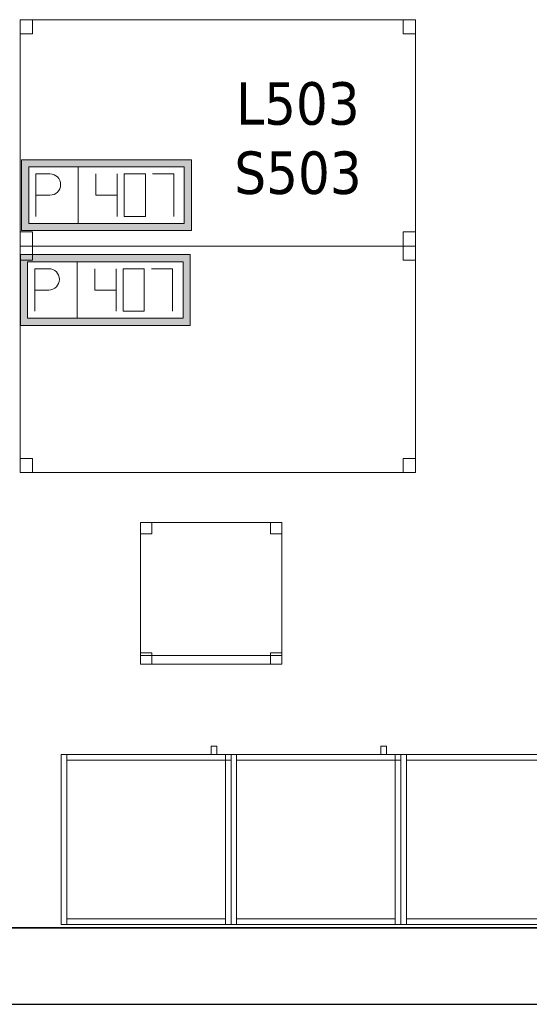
# Model space of a CAD drawing. Header units: metres. Extents: x 397.7 to 427.5, y 12.7 to 28.4.
# Tile 18 of 122: x 410.9 to 412.7, y 12.8 to 16.3. Entities that reach past the tile are written whole.
import ezdxf

# ---------------------------------------------------------------- set-up
doc = ezdxf.new("R2010")
doc.units = ezdxf.units.M
doc.layers.add('01_SUELOS', color=7, linetype='Continuous', lineweight=25, true_color=0x007f00)
for name, color, linetype, lineweight in [('02_MOBILIARIO', 7, 'Continuous', 18), ('A-DETL-____-MBND', 7, 'Continuous', 18), ('A-WALL-____-MCUT', 7, 'Continuous', 25), ('A-WALL-____-OTLN', 7, 'Continuous', 25), ('E-ELEC-FIXT-IDEN', 7, 'Continuous', 30)]:
    doc.layers.add(name, color=color, linetype=linetype, lineweight=lineweight)
doc.styles.add('Tahoma_3', font='tahoma.ttf', dxfattribs={"height": 0.15})

# ---------------------------------------------------------------- blocks, each defined once
blk = doc.blocks.new('Family - Mur P5-151247-08_ELEC_P5')
at = {"layer": 'A-WALL-____-MCUT', "color": 253, "true_color": 0xaaaaaa}
for p, q in [((25.4725, 0.27), (0.0535, 0.27)), ((0, 0), (25.4166, 0))]:
    blk.add_line(p, q, dxfattribs=at)
at = {"layer": 'A-WALL-____-OTLN', "color": 253, "true_color": 0xaaaaaa}
for p, q in [((25.4725, 0.27), (0.0535, 0.27)), ((0, 0), (25.4166, 0))]:
    blk.add_line(p, q, dxfattribs=at)
at = {"layer": 'A-WALL-____-OTLN', "color": 253, "lineweight": 18, "true_color": 0xaaaaaa}
blk.add_line((0, 0), (25.4166, 0), dxfattribs=at)
blk = doc.blocks.new('Family - Armai 60x60x60_P5-151311-08_ELEC_P5')
at = {"layer": 'A-DETL-____-MBND', "color": 253, "true_color": 0xaaaaaa}
for p, q in [((0.53, 0.6), (0.53, 0.63)), ((0.53, 0.63), (0.53, 0.6)), ((0.53, 0.63), (0.55, 0.63)), ((0.55, 0.63), (0.53, 0.63)), ((0.55, 0.63), (0.55, 0.6)), ((0.55, 0.63), (0.55, 0.6)), ((0, 0.6), (0.6, 0.6)), ((0.6, 0.6), (0, 0.6)), ((0, 0), (0, 0.6)), ((0, 0.6), (0, 0)), ((0, 0.6), (0.02, 0.6)), ((0.02, 0.6), (0, 0.6)), ((0, 0), (0, 0.6)), ((0, 0.6), (0, 0)), ((0, 0.6), (0.6, 0.6)), ((0.6, 0.6), (0, 0.6)), ((0, 0), (0, 0.6)), ((0, 0.6), (0, 0)), ((0.02, 0.6), (0.02, 0)), ((0.02, 0), (0.02, 0.6)), ((0.02, 0.58), (0.02, 0.6)), ((0.02, 0.6), (0.02, 0.58)), ((0.02, 0.6), (0.58, 0.6)), ((0.58, 0.6), (0.02, 0.6)), ((0.55, 0.6), (0.53, 0.6)), ((0.53, 0.6), (0.55, 0.6)), ((0.58, 0.6), (0.6, 0.6)), ((0.6, 0.6), (0.58, 0.6)), ((0.58, 0), (0.58, 0.6)), ((0.58, 0.6), (0.58, 0)), ((0.58, 0.58), (0.58, 0.6)), ((0.58, 0.6), (0.6, 0.6)), ((0.58, 0.58), (0.58, 0.6)), ((0.6, 0.6), (0.58, 0.6)), ((0.58, 0.6), (0.58, 0.58)), ((0.58, 0.6), (0.58, 0.58)), ((0.6, 0.6), (0.6, 0)), ((0.6, 0), (0.6, 0.6)), ((0.6, 0.6), (0.6, 0)), ((0.6, 0), (0.6, 0.6)), ((0.6, 0.6), (0.6, 0)), ((0.6, 0), (0.6, 0.6)), ((0.6, 0.58), (0.6, 0.6)), ((0.6, 0.6), (0.6, 0.58)), ((0.58, 0.58), (0.02, 0.58)), ((0.02, 0.58), (0.58, 0.58)), ((0.6, 0.58), (0.58, 0.58)), ((0.58, 0.58), (0.6, 0.58)), ((0.6, 0), (0, 0)), ((0, 0), (0.6, 0)), ((0.02, 0), (0, 0)), ((0.02, 0), (0, 0)), ((0.6, 0), (0, 0)), ((0, 0), (0.6, 0)), ((0.02, 0), (0.02, 0.02)), ((0.02, 0.02), (0.02, 0)), ((0.02, 0.02), (0.58, 0.02)), ((0.58, 0.02), (0.02, 0.02)), ((0.58, 0), (0.02, 0)), ((0.02, 0), (0.58, 0)), ((0.58, 0.02), (0.58, 0)), ((0.58, 0.02), (0.58, 0)), ((0.6, 0), (0.58, 0)), ((0.6, 0), (0.58, 0))]:
    blk.add_line(p, q, dxfattribs=at)
blk = doc.blocks.new('Family - Taula 140X80_P5-151416-08_ELEC_P5')
at = {"layer": 'A-DETL-____-MBND', "color": 253, "true_color": 0xaaaaaa}
for p, q in [((0, 0), (0, 0.8001)), ((0, 0.8001), (1.3973, 0.8001)), ((1.3973, 0.8001), (0, 0.8001)), ((0, 0.8001), (0, 0)), ((0, 0.7501), (0, 0.8001)), ((0, 0.8001), (0.0437, 0.8001)), ((0.0437, 0.8001), (0, 0.8001)), ((0, 0.8001), (0, 0.7501)), ((0.0437, 0.8001), (0.0437, 0.7501)), ((0.0437, 0.7501), (0.0437, 0.8001)), ((1.3536, 0.7501), (1.3536, 0.8001)), ((1.3536, 0.8001), (1.3973, 0.8001)), ((1.3973, 0.8001), (1.3536, 0.8001)), ((1.3536, 0.8001), (1.3536, 0.7501)), ((1.3973, 0.8001), (1.3973, 0)), ((1.3973, 0), (1.3973, 0.8001)), ((1.3973, 0.8001), (1.3973, 0.7501)), ((1.3973, 0.7501), (1.3973, 0.8001)), ((0.0437, 0.7501), (0, 0.7501)), ((0, 0.7501), (0.0437, 0.7501)), ((1.3973, 0.7501), (1.3536, 0.7501)), ((1.3536, 0.7501), (1.3973, 0.7501)), ((0, 0), (0, 0.05)), ((0, 0.05), (0.0437, 0.05)), ((0.0437, 0.05), (0, 0.05)), ((0, 0.05), (0, 0)), ((0.0437, 0.05), (0.0437, 0)), ((0.0437, 0), (0.0437, 0.05)), ((1.3536, 0), (1.3536, 0.05)), ((1.3536, 0.05), (1.3973, 0.05)), ((1.3973, 0.05), (1.3536, 0.05)), ((1.3536, 0.05), (1.3536, 0)), ((1.3973, 0.05), (1.3973, 0)), ((1.3973, 0), (1.3973, 0.05)), ((1.3973, 0), (0, 0)), ((0, 0), (1.3973, 0)), ((0.0437, 0), (0, 0)), ((0, 0), (0.0437, 0)), ((1.3973, 0), (1.3536, 0)), ((1.3536, 0), (1.3973, 0))]:
    blk.add_line(p, q, dxfattribs=at)
blk = doc.blocks.new('Family - Taula 140X80_P5-151534-08_ELEC_P5')
at = {"layer": 'A-DETL-____-MBND', "color": 253, "true_color": 0xaaaaaa}
for p, q in [((0, 0.8001), (1.3973, 0.8001)), ((0, 0), (0, 0.8001)), ((1.3973, 0.8001), (0, 0.8001)), ((0, 0.8001), (0, 0)), ((0, 0.8001), (0.0437, 0.8001)), ((0, 0.7501), (0, 0.8001)), ((0.0437, 0.8001), (0, 0.8001)), ((0, 0.8001), (0, 0.7501)), ((0.0437, 0.8001), (0.0437, 0.7501)), ((0.0437, 0.7501), (0.0437, 0.8001)), ((1.3536, 0.8001), (1.3973, 0.8001)), ((1.3536, 0.7501), (1.3536, 0.8001)), ((1.3973, 0.8001), (1.3536, 0.8001)), ((1.3536, 0.8001), (1.3536, 0.7501)), ((1.3973, 0.8001), (1.3973, 0)), ((1.3973, 0), (1.3973, 0.8001)), ((1.3973, 0.8001), (1.3973, 0.7501)), ((1.3973, 0.7501), (1.3973, 0.8001)), ((0.0437, 0.7501), (0, 0.7501)), ((0, 0.7501), (0.0437, 0.7501)), ((1.3973, 0.7501), (1.3536, 0.7501)), ((1.3536, 0.7501), (1.3973, 0.7501)), ((0, 0.05), (0.0437, 0.05)), ((0, 0), (0, 0.05)), ((0.0437, 0.05), (0, 0.05)), ((0, 0.05), (0, 0)), ((0.0437, 0.05), (0.0437, 0)), ((0.0437, 0), (0.0437, 0.05)), ((1.3536, 0.05), (1.3973, 0.05)), ((1.3536, 0), (1.3536, 0.05)), ((1.3973, 0.05), (1.3536, 0.05)), ((1.3536, 0.05), (1.3536, 0)), ((1.3973, 0.05), (1.3973, 0)), ((1.3973, 0), (1.3973, 0.05)), ((0, 0), (1.3973, 0)), ((0.0437, 0), (0, 0)), ((0, 0), (0.0437, 0)), ((1.3973, 0), (1.3536, 0)), ((1.3536, 0), (1.3973, 0)), ((1.3973, 0), (0, 0))]:
    blk.add_line(p, q, dxfattribs=at)
blk = doc.blocks.new('Family - Paviment P5-151720-08_ELEC_P5')
at = {"layer": '01_SUELOS', "color": 9, "true_color": 0xaad4aa}
for p, q in [((0, 0), (25.4182, 0)), ((25.4182, 0), (0, 0))]:
    blk.add_line(p, q, dxfattribs=at)
blk = doc.blocks.new('Family - Cadira d_Oficina_P5-151771-08_ELEC_P5')
at = {"layer": 'A-DETL-____-MBND', "color": 253, "true_color": 0xaaaaaa}
for p, q in [((0, 0), (0, 0.5)), ((0, 0.5), (0.5, 0.5)), ((0, 0.5), (0, 0)), ((0.5, 0.5), (0, 0.5)), ((0, 0.5), (0.04, 0.5)), ((0, 0.46), (0, 0.5)), ((0.04, 0.5), (0, 0.5)), ((0, 0.5), (0, 0.46)), ((0.04, 0.5), (0.04, 0.46)), ((0.04, 0.46), (0.04, 0.5)), ((0.46, 0.5), (0.5, 0.5)), ((0.46, 0.46), (0.46, 0.5)), ((0.5, 0.5), (0.46, 0.5)), ((0.46, 0.5), (0.46, 0.46)), ((0.5, 0.5), (0.5, 0)), ((0.5, 0), (0.5, 0.5)), ((0.5, 0.5), (0.5, 0.46)), ((0.5, 0.46), (0.5, 0.5)), ((0.04, 0.46), (0, 0.46)), ((0, 0.46), (0.04, 0.46)), ((0.5, 0.46), (0.46, 0.46)), ((0.46, 0.46), (0.5, 0.46)), ((0, 0.04), (0.04, 0.04)), ((0, 0), (0, 0.04)), ((0.04, 0.04), (0, 0.04)), ((0, 0.04), (0, 0)), ((0.04, 0.04), (0.04, 0)), ((0.04, 0), (0.04, 0.04)), ((0.46, 0.04), (0.5, 0.04)), ((0.46, 0), (0.46, 0.04)), ((0.5, 0.04), (0.46, 0.04)), ((0.46, 0.04), (0.46, 0)), ((0.5, 0.04), (0.5, 0)), ((0.5, 0), (0.5, 0.04)), ((0, 0.03), (0.5, 0.03)), ((0, 0), (0, 0.03)), ((0.5, 0.03), (0, 0.03)), ((0, 0.03), (0, 0)), ((0.5, 0), (0, 0)), ((0, 0), (0.5, 0)), ((0.04, 0), (0, 0)), ((0, 0), (0.04, 0)), ((0.5, 0), (0, 0)), ((0, 0), (0.5, 0)), ((0.46, 0), (0.5, 0)), ((0.5, 0.03), (0.5, 0)), ((0.5, 0), (0.5, 0.03)), ((0.5, 0), (0.46, 0))]:
    blk.add_line(p, q, dxfattribs=at)
blk = doc.blocks.new('Family - Armai 60x60x60_P5-151773-08_ELEC_P5')
at = {"layer": 'A-DETL-____-MBND', "color": 253, "true_color": 0xaaaaaa}
for p, q in [((0.53, 0.6), (0.53, 0.63)), ((0.53, 0.63), (0.53, 0.6)), ((0.53, 0.63), (0.55, 0.63)), ((0.55, 0.63), (0.53, 0.63)), ((0.55, 0.63), (0.55, 0.6)), ((0.55, 0.63), (0.55, 0.6)), ((0, 0.6), (0.6, 0.6)), ((0.6, 0.6), (0, 0.6)), ((0, 0), (0, 0.6)), ((0, 0.6), (0, 0)), ((0, 0.6), (0.6, 0.6)), ((0.6, 0.6), (0, 0.6)), ((0, 0), (0, 0.6)), ((0, 0.6), (0, 0)), ((0, 0.6), (0.02, 0.6)), ((0.02, 0.6), (0, 0.6)), ((0, 0), (0, 0.6)), ((0, 0.6), (0, 0)), ((0.02, 0.58), (0.02, 0.6)), ((0.02, 0.6), (0.02, 0.58)), ((0.02, 0.6), (0.58, 0.6)), ((0.58, 0.6), (0.02, 0.6)), ((0.02, 0.6), (0.02, 0)), ((0.02, 0), (0.02, 0.6)), ((0.55, 0.6), (0.53, 0.6)), ((0.53, 0.6), (0.55, 0.6)), ((0.58, 0.6), (0.6, 0.6)), ((0.6, 0.6), (0.58, 0.6)), ((0.58, 0), (0.58, 0.6)), ((0.58, 0.6), (0.58, 0)), ((0.58, 0.6), (0.58, 0.58)), ((0.58, 0.6), (0.58, 0.58)), ((0.58, 0.58), (0.58, 0.6)), ((0.58, 0.6), (0.6, 0.6)), ((0.58, 0.58), (0.58, 0.6)), ((0.6, 0.6), (0.58, 0.6)), ((0.6, 0.6), (0.6, 0)), ((0.6, 0), (0.6, 0.6)), ((0.6, 0.6), (0.6, 0)), ((0.6, 0), (0.6, 0.6)), ((0.6, 0.58), (0.6, 0.6)), ((0.6, 0.6), (0.6, 0.58)), ((0.6, 0.6), (0.6, 0)), ((0.6, 0), (0.6, 0.6)), ((0.58, 0.58), (0.02, 0.58)), ((0.02, 0.58), (0.58, 0.58)), ((0.6, 0.58), (0.58, 0.58)), ((0.58, 0.58), (0.6, 0.58)), ((0.6, 0), (0, 0)), ((0, 0), (0.6, 0)), ((0.6, 0), (0, 0)), ((0, 0), (0.6, 0)), ((0.02, 0), (0, 0)), ((0.02, 0), (0, 0)), ((0.02, 0), (0.02, 0.02)), ((0.02, 0.02), (0.02, 0)), ((0.02, 0.02), (0.58, 0.02)), ((0.58, 0.02), (0.02, 0.02)), ((0.58, 0), (0.02, 0)), ((0.02, 0), (0.58, 0)), ((0.58, 0.02), (0.58, 0)), ((0.58, 0.02), (0.58, 0)), ((0.6, 0), (0.58, 0)), ((0.6, 0), (0.58, 0))]:
    blk.add_line(p, q, dxfattribs=at)
blk = doc.blocks.new('Family - Armai 60x60x60_P5-151828-08_ELEC_P5')
at = {"layer": 'A-DETL-____-MBND', "color": 253, "true_color": 0xaaaaaa}
for p, q in [((0.53, 0.6), (0.53, 0.63)), ((0.53, 0.63), (0.53, 0.6)), ((0.53, 0.63), (0.55, 0.63)), ((0.55, 0.63), (0.53, 0.63)), ((0.55, 0.63), (0.55, 0.6)), ((0.55, 0.63), (0.55, 0.6)), ((0, 0.6), (0.6, 0.6)), ((0.6, 0.6), (0, 0.6)), ((0, 0), (0, 0.6)), ((0, 0.6), (0, 0)), ((0, 0.6), (0.6, 0.6)), ((0.6, 0.6), (0, 0.6)), ((0, 0), (0, 0.6)), ((0, 0.6), (0, 0)), ((0, 0.6), (0.02, 0.6)), ((0.02, 0.6), (0, 0.6)), ((0, 0), (0, 0.6)), ((0, 0.6), (0, 0)), ((0.02, 0.58), (0.02, 0.6)), ((0.02, 0.6), (0.02, 0.58)), ((0.02, 0.6), (0.58, 0.6)), ((0.58, 0.6), (0.02, 0.6)), ((0.02, 0.6), (0.02, 0)), ((0.02, 0), (0.02, 0.6)), ((0.55, 0.6), (0.53, 0.6)), ((0.53, 0.6), (0.55, 0.6)), ((0.58, 0.6), (0.6, 0.6)), ((0.6, 0.6), (0.58, 0.6)), ((0.58, 0), (0.58, 0.6)), ((0.58, 0.6), (0.58, 0)), ((0.58, 0.6), (0.58, 0.58)), ((0.58, 0.6), (0.58, 0.58)), ((0.58, 0.58), (0.58, 0.6)), ((0.58, 0.6), (0.6, 0.6)), ((0.58, 0.58), (0.58, 0.6)), ((0.6, 0.6), (0.58, 0.6)), ((0.6, 0.6), (0.6, 0)), ((0.6, 0), (0.6, 0.6)), ((0.6, 0.6), (0.6, 0)), ((0.6, 0), (0.6, 0.6)), ((0.6, 0.6), (0.6, 0)), ((0.6, 0), (0.6, 0.6)), ((0.6, 0.58), (0.6, 0.6)), ((0.6, 0.6), (0.6, 0.58)), ((0.58, 0.58), (0.02, 0.58)), ((0.02, 0.58), (0.58, 0.58)), ((0.6, 0.58), (0.58, 0.58)), ((0.58, 0.58), (0.6, 0.58)), ((0.6, 0), (0, 0)), ((0, 0), (0.6, 0)), ((0.6, 0), (0, 0)), ((0, 0), (0.6, 0)), ((0.02, 0), (0, 0)), ((0.02, 0), (0, 0)), ((0.02, 0), (0.02, 0.02)), ((0.02, 0.02), (0.02, 0)), ((0.02, 0.02), (0.58, 0.02)), ((0.58, 0.02), (0.02, 0.02)), ((0.58, 0), (0.02, 0)), ((0.02, 0), (0.58, 0)), ((0.58, 0.02), (0.58, 0)), ((0.58, 0.02), (0.58, 0)), ((0.6, 0), (0.58, 0)), ((0.6, 0), (0.58, 0))]:
    blk.add_line(p, q, dxfattribs=at)
blk = doc.blocks.new('Family - Armai 60x60x60_P5-151867-08_ELEC_P5')
at = {"layer": 'A-DETL-____-MBND', "color": 253, "true_color": 0xaaaaaa}
for p, q in [((0.53, 0.6), (0.53, 0.63)), ((0.53, 0.63), (0.53, 0.6)), ((0.53, 0.63), (0.55, 0.63)), ((0.55, 0.63), (0.53, 0.63)), ((0.55, 0.63), (0.55, 0.6)), ((0.55, 0.63), (0.55, 0.6)), ((0, 0.6), (0.6, 0.6)), ((0.6, 0.6), (0, 0.6)), ((0, 0), (0, 0.6)), ((0, 0.6), (0, 0)), ((0, 0.6), (0.02, 0.6)), ((0.02, 0.6), (0, 0.6)), ((0, 0), (0, 0.6)), ((0, 0.6), (0, 0)), ((0, 0.6), (0.6, 0.6)), ((0.6, 0.6), (0, 0.6)), ((0, 0), (0, 0.6)), ((0, 0.6), (0, 0)), ((0.02, 0.6), (0.02, 0)), ((0.02, 0), (0.02, 0.6)), ((0.02, 0.58), (0.02, 0.6)), ((0.02, 0.6), (0.02, 0.58)), ((0.02, 0.6), (0.58, 0.6)), ((0.58, 0.6), (0.02, 0.6)), ((0.55, 0.6), (0.53, 0.6)), ((0.53, 0.6), (0.55, 0.6)), ((0.58, 0.6), (0.6, 0.6)), ((0.6, 0.6), (0.58, 0.6)), ((0.58, 0), (0.58, 0.6)), ((0.58, 0.6), (0.58, 0)), ((0.58, 0.58), (0.58, 0.6)), ((0.58, 0.6), (0.6, 0.6)), ((0.58, 0.58), (0.58, 0.6)), ((0.6, 0.6), (0.58, 0.6)), ((0.58, 0.6), (0.58, 0.58)), ((0.58, 0.6), (0.58, 0.58)), ((0.6, 0.6), (0.6, 0)), ((0.6, 0), (0.6, 0.6)), ((0.6, 0.6), (0.6, 0)), ((0.6, 0), (0.6, 0.6)), ((0.6, 0.6), (0.6, 0)), ((0.6, 0), (0.6, 0.6)), ((0.6, 0.58), (0.6, 0.6)), ((0.6, 0.6), (0.6, 0.58)), ((0.58, 0.58), (0.02, 0.58)), ((0.02, 0.58), (0.58, 0.58)), ((0.6, 0.58), (0.58, 0.58)), ((0.58, 0.58), (0.6, 0.58)), ((0.6, 0), (0, 0)), ((0, 0), (0.6, 0)), ((0.02, 0), (0, 0)), ((0.02, 0), (0, 0)), ((0.6, 0), (0, 0)), ((0, 0), (0.6, 0)), ((0.02, 0), (0.02, 0.02)), ((0.02, 0.02), (0.02, 0)), ((0.02, 0.02), (0.58, 0.02)), ((0.58, 0.02), (0.02, 0.02)), ((0.58, 0), (0.02, 0)), ((0.02, 0), (0.58, 0)), ((0.58, 0.02), (0.58, 0)), ((0.58, 0.02), (0.58, 0)), ((0.6, 0), (0.58, 0)), ((0.6, 0), (0.58, 0))]:
    blk.add_line(p, q, dxfattribs=at)
blk = doc.blocks.new('Family - Armai 60x60x60_P5-151871-08_ELEC_P5')
at = {"layer": 'A-DETL-____-MBND', "color": 253, "true_color": 0xaaaaaa}
for p, q in [((0.53, 0.6), (0.53, 0.63)), ((0.53, 0.63), (0.53, 0.6)), ((0.53, 0.63), (0.55, 0.63)), ((0.55, 0.63), (0.53, 0.63)), ((0.55, 0.63), (0.55, 0.6)), ((0.55, 0.63), (0.55, 0.6)), ((0, 0.6), (0.6, 0.6)), ((0.6, 0.6), (0, 0.6)), ((0, 0), (0, 0.6)), ((0, 0.6), (0, 0)), ((0, 0.6), (0.6, 0.6)), ((0.6, 0.6), (0, 0.6)), ((0, 0), (0, 0.6)), ((0, 0.6), (0, 0)), ((0, 0.6), (0.02, 0.6)), ((0.02, 0.6), (0, 0.6)), ((0, 0), (0, 0.6)), ((0, 0.6), (0, 0)), ((0.02, 0.6), (0.02, 0)), ((0.02, 0), (0.02, 0.6)), ((0.02, 0.58), (0.02, 0.6)), ((0.02, 0.6), (0.02, 0.58)), ((0.02, 0.6), (0.58, 0.6)), ((0.58, 0.6), (0.02, 0.6)), ((0.55, 0.6), (0.53, 0.6)), ((0.53, 0.6), (0.55, 0.6)), ((0.58, 0.58), (0.58, 0.6)), ((0.58, 0.6), (0.6, 0.6)), ((0.58, 0.58), (0.58, 0.6)), ((0.6, 0.6), (0.58, 0.6)), ((0.58, 0.6), (0.6, 0.6)), ((0.6, 0.6), (0.58, 0.6)), ((0.58, 0), (0.58, 0.6)), ((0.58, 0.6), (0.58, 0)), ((0.58, 0.6), (0.58, 0.58)), ((0.58, 0.6), (0.58, 0.58)), ((0.6, 0.6), (0.6, 0)), ((0.6, 0), (0.6, 0.6)), ((0.6, 0.58), (0.6, 0.6)), ((0.6, 0.6), (0.6, 0.58)), ((0.6, 0.6), (0.6, 0)), ((0.6, 0), (0.6, 0.6)), ((0.6, 0.6), (0.6, 0)), ((0.6, 0), (0.6, 0.6)), ((0.58, 0.58), (0.02, 0.58)), ((0.02, 0.58), (0.58, 0.58)), ((0.6, 0.58), (0.58, 0.58)), ((0.58, 0.58), (0.6, 0.58)), ((0.6, 0), (0, 0)), ((0, 0), (0.6, 0)), ((0.6, 0), (0, 0)), ((0, 0), (0.6, 0)), ((0.02, 0), (0, 0)), ((0.02, 0), (0, 0)), ((0.02, 0), (0.02, 0.02)), ((0.02, 0.02), (0.02, 0)), ((0.02, 0.02), (0.58, 0.02)), ((0.58, 0.02), (0.02, 0.02)), ((0.58, 0), (0.02, 0)), ((0.02, 0), (0.58, 0)), ((0.58, 0.02), (0.58, 0)), ((0.58, 0.02), (0.58, 0)), ((0.6, 0), (0.58, 0)), ((0.6, 0), (0.58, 0))]:
    blk.add_line(p, q, dxfattribs=at)
blk = doc.blocks.new('Family - Armai 60x60x60_P5-151952-08_ELEC_P5')
at = {"layer": 'A-DETL-____-MBND', "color": 253, "true_color": 0xaaaaaa}
for p, q in [((0.53, 0.6), (0.53, 0.63)), ((0.53, 0.63), (0.53, 0.6)), ((0.53, 0.63), (0.55, 0.63)), ((0.55, 0.63), (0.53, 0.63)), ((0.55, 0.63), (0.55, 0.6)), ((0.55, 0.63), (0.55, 0.6)), ((0, 0.6), (0.02, 0.6)), ((0.02, 0.6), (0, 0.6)), ((0, 0), (0, 0.6)), ((0, 0.6), (0, 0)), ((0, 0.6), (0.6, 0.6)), ((0.6, 0.6), (0, 0.6)), ((0, 0), (0, 0.6)), ((0, 0.6), (0, 0)), ((0, 0.6), (0.6, 0.6)), ((0.6, 0.6), (0, 0.6)), ((0, 0), (0, 0.6)), ((0, 0.6), (0, 0)), ((0.02, 0.58), (0.02, 0.6)), ((0.02, 0.6), (0.02, 0.58)), ((0.02, 0.6), (0.58, 0.6)), ((0.58, 0.6), (0.02, 0.6)), ((0.02, 0.6), (0.02, 0)), ((0.02, 0), (0.02, 0.6)), ((0.55, 0.6), (0.53, 0.6)), ((0.53, 0.6), (0.55, 0.6)), ((0.58, 0.6), (0.58, 0.58)), ((0.58, 0.6), (0.58, 0.58)), ((0.58, 0.58), (0.58, 0.6)), ((0.58, 0.6), (0.6, 0.6)), ((0.58, 0.58), (0.58, 0.6)), ((0.6, 0.6), (0.58, 0.6)), ((0.58, 0.6), (0.6, 0.6)), ((0.6, 0.6), (0.58, 0.6)), ((0.58, 0), (0.58, 0.6)), ((0.58, 0.6), (0.58, 0)), ((0.6, 0.6), (0.6, 0)), ((0.6, 0), (0.6, 0.6)), ((0.6, 0.58), (0.6, 0.6)), ((0.6, 0.6), (0.6, 0.58)), ((0.6, 0.6), (0.6, 0)), ((0.6, 0), (0.6, 0.6)), ((0.6, 0.6), (0.6, 0)), ((0.6, 0), (0.6, 0.6)), ((0.58, 0.58), (0.02, 0.58)), ((0.02, 0.58), (0.58, 0.58)), ((0.6, 0.58), (0.58, 0.58)), ((0.58, 0.58), (0.6, 0.58)), ((0.02, 0), (0, 0)), ((0.02, 0), (0, 0)), ((0.6, 0), (0, 0)), ((0, 0), (0.6, 0)), ((0.6, 0), (0, 0)), ((0, 0), (0.6, 0)), ((0.02, 0), (0.02, 0.02)), ((0.02, 0.02), (0.02, 0)), ((0.02, 0.02), (0.58, 0.02)), ((0.58, 0.02), (0.02, 0.02)), ((0.58, 0), (0.02, 0)), ((0.02, 0), (0.58, 0)), ((0.58, 0.02), (0.58, 0)), ((0.58, 0.02), (0.58, 0)), ((0.6, 0), (0.58, 0)), ((0.6, 0), (0.58, 0))]:
    blk.add_line(p, q, dxfattribs=at)
blk = doc.blocks.new('LONDR55-XX_ZZ-ARQ-CAA-M3D-Londres55_ifc-1-08_ELEC_P5')
at = {"layer": '01_SUELOS', "color": 253, "lineweight": 18, "true_color": 0xaaaaaa}
blk.add_blockref('Family - Paviment P5-151720-08_ELEC_P5', (398.2952, 13.1106), dxfattribs=at)
at = {"layer": '02_MOBILIARIO', "color": 253, "lineweight": 18, "true_color": 0xaaaaaa}
for name, p in [('Family - Taula 140X80_P5-151534-08_ELEC_P5', (410.9444, 15.5193)), ('Family - Taula 140X80_P5-151416-08_ELEC_P5', (410.9444, 14.7192)), ('Family - Cadira d_Oficina_P5-151771-08_ELEC_P5', (411.3694, 14.0426)), ('Family - Armai 60x60x60_P5-151773-08_ELEC_P5', (411.0893, 13.1231)), ('Family - Armai 60x60x60_P5-151952-08_ELEC_P5', (411.0893, 13.1231)), ('Family - Armai 60x60x60_P5-151867-08_ELEC_P5', (411.6893, 13.1231)), ('Family - Armai 60x60x60_P5-151871-08_ELEC_P5', (411.6893, 13.1231)), ('Family - Armai 60x60x60_P5-151311-08_ELEC_P5', (412.2893, 13.1231)), ('Family - Armai 60x60x60_P5-151828-08_ELEC_P5', (412.2893, 13.1231))]:
    blk.add_blockref(name, p, dxfattribs=at)
at = {"layer": 'A-WALL-____-OTLN', "color": 253, "lineweight": 18, "true_color": 0xaaaaaa}
blk.add_blockref('Family - Mur P5-151247-08_ELEC_P5', (398.2417, 12.8406), dxfattribs=at)
blk = doc.blocks.new('ZYR_05_02_05 PT 4COL Terra - 07 PT Terra _4SC-2SAI-2VD_-903861-08_ELEC_P5')
at = {"layer": 'A-DETL-____-MBND', "true_color": 0x3c0aff}
h = blk.add_hatch(color=180, dxfattribs=at)
h.paths.add_polyline_path([(-0.102, -0.125), (0.498, -0.125), (0.498, 0.125), (-0.102, 0.125)])
h.paths.add_polyline_path([(-0.077, -0.1), (-0.077, 0.1), (0.473, 0.1), (0.473, -0.1)])
at = {"layer": 'A-DETL-____-MBND', "color": 180, "true_color": 0x3c0aff}
for p, q in [((0.498, 0.125), (-0.102, 0.125)), ((-0.102, 0.125), (-0.102, -0.125)), ((-0.102, 0.125), (0.498, 0.125)), ((-0.102, 0.125), (-0.102, -0.125)), ((0.498, -0.125), (0.498, 0.125)), ((0.498, 0.125), (0.498, -0.125)), ((-0.077, -0.1), (-0.077, 0.1)), ((-0.077, 0.1), (0.473, 0.1)), ((-0.077, 0.1), (0.473, 0.1)), ((-0.077, -0.1), (-0.077, 0.1)), ((-0.052, 0.075), (-0.002, 0.0754)), ((-0.052, 0.075), (-0.052, -0.075)), ((0.098, 0.1), (0.098, -0.1)), ((0.1605, 0.075), (0.1605, 0)), ((0.2355, 0.075), (0.2355, -0.075)), ((0.3355, 0.075), (0.2605, 0.075)), ((0.2605, 0.075), (0.2605, -0.075)), ((0.3355, -0.075), (0.3355, 0.075)), ((0.3605, 0.075), (0.4355, 0.075)), ((0.4355, 0.075), (0.4355, -0.075)), ((0.473, 0.1), (0.473, -0.1)), ((0.473, 0.1), (0.473, -0.1)), ((-0.052, 0), (-0.002, 0)), ((0.1605, 0), (0.2355, 0)), ((0.473, -0.1), (-0.077, -0.1)), ((0.473, -0.1), (-0.077, -0.1)), ((0.2605, -0.075), (0.3355, -0.075)), ((-0.102, -0.125), (0.498, -0.125)), ((0.498, -0.125), (-0.102, -0.125))]:
    blk.add_line(p, q, dxfattribs=at)
blk.add_arc((-0.002, 0.0377), 0.0377, 270, 90, dxfattribs=at)
blk = doc.blocks.new('ZYR_05_02_05 PT 4COL Terra - 07 PT Terra _4SC-2SAI-2VD_-903862-08_ELEC_P5')
at = {"layer": 'A-DETL-____-MBND', "true_color": 0x3c0aff}
h = blk.add_hatch(color=180, dxfattribs=at)
h.paths.add_polyline_path([(-0.0982, -0.125), (0.5018, -0.125), (0.5018, 0.125), (-0.0982, 0.125)])
h.paths.add_polyline_path([(-0.0732, -0.1), (-0.0732, 0.1), (0.4768, 0.1), (0.4768, -0.1)])
at = {"layer": 'A-DETL-____-MBND', "color": 180, "true_color": 0x3c0aff}
for p, q in [((0.5018, 0.125), (-0.0982, 0.125)), ((-0.0982, 0.125), (-0.0982, -0.125)), ((-0.0982, 0.125), (0.5018, 0.125)), ((-0.0982, 0.125), (-0.0982, -0.125)), ((0.5018, -0.125), (0.5018, 0.125)), ((0.5018, 0.125), (0.5018, -0.125)), ((-0.0732, -0.1), (-0.0732, 0.1)), ((-0.0732, 0.1), (0.4768, 0.1)), ((-0.0732, 0.1), (0.4768, 0.1)), ((-0.0732, -0.1), (-0.0732, 0.1)), ((-0.0482, 0.075), (0.0018, 0.0754)), ((-0.0482, 0.075), (-0.0482, -0.075)), ((0.1018, 0.1), (0.1018, -0.1)), ((0.1643, 0.075), (0.1643, 0)), ((0.2393, 0.075), (0.2393, -0.075)), ((0.3393, 0.075), (0.2643, 0.075)), ((0.2643, 0.075), (0.2643, -0.075)), ((0.3393, -0.075), (0.3393, 0.075)), ((0.3643, 0.075), (0.4393, 0.075)), ((0.4393, 0.075), (0.4393, -0.075)), ((0.4768, 0.1), (0.4768, -0.1)), ((0.4768, 0.1), (0.4768, -0.1)), ((-0.0482, 0), (0.0018, 0)), ((0.1643, 0), (0.2393, 0)), ((0.4768, -0.1), (-0.0732, -0.1)), ((0.4768, -0.1), (-0.0732, -0.1)), ((0.2643, -0.075), (0.3393, -0.075)), ((-0.0982, -0.125), (0.5018, -0.125)), ((0.5018, -0.125), (-0.0982, -0.125))]:
    blk.add_line(p, q, dxfattribs=at)
blk.add_arc((0.0018, 0.0377), 0.0377, 270, 90, dxfattribs=at)

msp = doc.modelspace()

# ---------------------------------------------------------------- block references
at = {"lineweight": 5}
msp.add_blockref('LONDR55-XX_ZZ-ARQ-CAA-M3D-Londres55_ifc-1-08_ELEC_P5', (0, 0), dxfattribs=at)
at = {"layer": 'A-DETL-____-MBND', "color": 180, "true_color": 0x3c0aff}
for name, p in [('ZYR_05_02_05 PT 4COL Terra - 07 PT Terra _4SC-2SAI-2VD_-903862-08_ELEC_P5', (411.0474, 15.6993)), ('ZYR_05_02_05 PT 4COL Terra - 07 PT Terra _4SC-2SAI-2VD_-903861-08_ELEC_P5', (411.0474, 15.3643))]:
    msp.add_blockref(name, p, dxfattribs=at)

# ---------------------------------------------------------------- next in the draw order: texts
at = {"layer": 'E-ELEC-FIXT-IDEN', "char_height": 0.15, "attachment_point": 1, "style": 'Tahoma_3', "bg_fill": 3, "box_fill_scale": 1.25, "bg_fill_color": 256, "bg_fill_true_color": 13158600, "bg_fill_transparency": 0}
for s, insert, width in [('L503', (411.7078, 16.0985), 0.517088), ('S503', (411.7012, 15.8538), 0.533122)]:
    msp.add_mtext(s, dxfattribs=dict(at, insert=insert, width=width))

doc.saveas('drawing.dxf')
